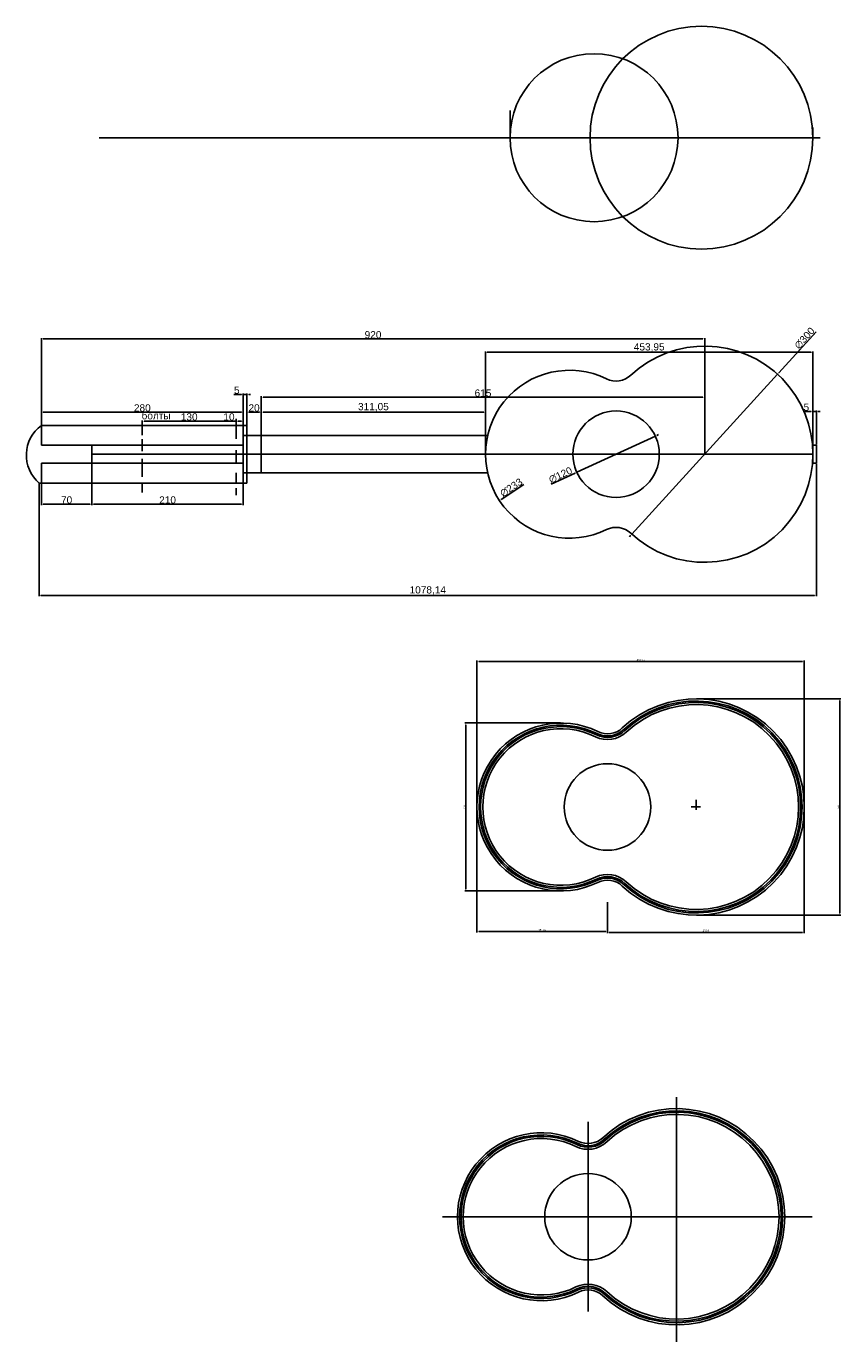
# Model space of a CAD drawing. Header units: millimetres. Extents: x 788 to 3573, y -887 to 1394.
# Tile 1 of 2: x 788 to 1917, y -430 to 1394. Entities that reach past the tile are written whole.
import ezdxf

# ---------------------------------------------------------------- set-up
doc = ezdxf.new("R2010")
doc.units = ezdxf.units.MM
doc.styles.get("Standard").update_dxf_attribs({"font": 'arial.ttf'})
doc.dimstyles.new('ISO-25', dxfattribs={"dimtxt": 2.5, "dimasz": 2.5, "dimexe": 1.25, "dimexo": 0.625, "dimtad": 1, "dimtxsty": 'Standard', "dimcen": 2.5, "dimadec": 0, "dimazin": 0, "dimtfac": 1, "dimtmove": 0, "dimatfit": 3, "dimfxl": 1, "dimarcsym": 0})

# ---------------------------------------------------------------- blocks, each defined once
blk = doc.blocks.new('*D1')
at = {"color": 0, "lineweight": -2}
for p, q in [((1113.8, 828), (1113.8, 860.4)), ((1422.3, 859.2), (1116.3, 859.2)), ((1424.8, 801.3), (1424.8, 860.4))]:
    blk.add_line(p, q, dxfattribs=at)
at = {"color": 0}
for points in [[(1116.3, 859.6), (1116.3, 858.8), (1113.8, 859.2)], [(1422.3, 859.6), (1422.3, 858.8), (1424.8, 859.2)]]:
    blk.add_solid(points, dxfattribs=at)
at = {"layer": 'Defpoints', "color": 0}
for p in [(1113.8, 859.2), (1113.8, 827.3), (1424.8, 800.7)]:
    blk.add_point(p, dxfattribs=at)
at = {"color": 0, "insert": (1269.3, 865.8), "char_height": 10, "attachment_point": 5}
blk.add_mtext('311,05', dxfattribs=at)
blk = doc.blocks.new('*D2')
at = {"color": 0, "lineweight": -2}
for p, q in [((1113.8, 828), (1113.8, 881.1)), ((1116.3, 879.8), (1726.3, 879.8)), ((1728.8, 803.8), (1728.8, 881.1))]:
    blk.add_line(p, q, dxfattribs=at)
at = {"color": 0}
for points in [[(1116.3, 880.2), (1116.3, 879.4), (1113.8, 879.8)], [(1726.3, 880.2), (1726.3, 879.4), (1728.8, 879.8)]]:
    blk.add_solid(points, dxfattribs=at)
at = {"layer": 'Defpoints', "color": 0}
for p in [(1728.8, 879.8), (1113.8, 827.3), (1728.8, 803.2)]:
    blk.add_point(p, dxfattribs=at)
at = {"color": 0, "insert": (1421.3, 885.5), "char_height": 10, "attachment_point": 5}
blk.add_mtext('615', dxfattribs=at)
blk = doc.blocks.new('*D3')
at = {"color": 0, "lineweight": -2}
for p, q in [((1883.4, 970.3), (1831.5, 913.4)), ((1627.7, 689.9), (1829.8, 911.6)), ((1626, 688), (1624.4, 686.2))]:
    blk.add_line(p, q, dxfattribs=at)
at = {"color": 0}
for points in [[(1831.2, 913.7), (1831.8, 913.2), (1829.8, 911.6)], [(1625.7, 688.3), (1626.3, 687.7), (1627.7, 689.9)]]:
    blk.add_solid(points, dxfattribs=at)
at = {"layer": 'Defpoints', "color": 0}
for p in [(1829.8, 911.6), (1627.7, 689.9)]:
    blk.add_point(p, dxfattribs=at)
at = {"color": 0, "insert": (1867.4, 961.7), "char_height": 10, "attachment_point": 5, "rotation": 47.6527}
blk.add_mtext('∅300', dxfattribs=at)
blk = doc.blocks.new('*D4')
at = {"color": 0, "lineweight": -2}
for p, q in [((1883.8, 787.6), (1883.8, 603.7)), ((805.6, 760.1), (805.6, 603.7)), ((1881.3, 604.9), (808.1, 604.9))]:
    blk.add_line(p, q, dxfattribs=at)
at = {"color": 0}
for points in [[(808.1, 605.3), (808.1, 604.5), (805.6, 604.9)], [(1881.3, 605.3), (1881.3, 604.5), (1883.8, 604.9)]]:
    blk.add_solid(points, dxfattribs=at)
at = {"layer": 'Defpoints', "color": 0}
for p in [(1883.8, 788.2), (805.6, 760.7), (805.6, 604.9)]:
    blk.add_point(p, dxfattribs=at)
at = {"color": 0, "insert": (1344.7, 611.6), "char_height": 10, "attachment_point": 5}
blk.add_mtext('1078,14', dxfattribs=at)
blk = doc.blocks.new('*D5')
at = {"color": 0, "lineweight": -2}
for p, q in [((1412.9, 312), (1412.9, 514.4)), ((1415.4, 513.2), (1864.4, 513.2)), ((1866.9, 312), (1866.9, 514.4))]:
    blk.add_line(p, q, dxfattribs=at)
at = {"color": 0}
for points in [[(1415.4, 513.6), (1415.4, 512.7), (1412.9, 513.2)], [(1864.4, 513.6), (1864.4, 512.7), (1866.9, 513.2)]]:
    blk.add_solid(points, dxfattribs=at)
at = {"layer": 'Defpoints', "color": 0}
for p in [(1866.9, 513.2), (1412.9, 311.4), (1866.9, 311.4)]:
    blk.add_point(p, dxfattribs=at)
at = {"color": 0, "insert": (1639.9, 515.3), "char_height": 2.5, "attachment_point": 5}
blk.add_mtext('453,95', dxfattribs=at)
blk = doc.blocks.new('*D6')
at = {"color": 0, "lineweight": -2}
for p, q in [((1717.5, 461.4), (1917.4, 461.4)), ((1916.2, 458.9), (1916.2, 163.9)), ((1717.5, 161.4), (1917.4, 161.4))]:
    blk.add_line(p, q, dxfattribs=at)
at = {"color": 0}
for points in [[(1915.7, 458.9), (1916.6, 458.9), (1916.2, 461.4)], [(1915.7, 163.9), (1916.6, 163.9), (1916.2, 161.4)]]:
    blk.add_solid(points, dxfattribs=at)
at = {"layer": 'Defpoints', "color": 0}
for p in [(1716.9, 461.4), (1716.9, 161.4), (1916.2, 161.4)]:
    blk.add_point(p, dxfattribs=at)
at = {"color": 0, "insert": (1914.3, 311.4), "char_height": 2.5, "attachment_point": 5, "rotation": 90}
blk.add_mtext('300', dxfattribs=at)
blk = doc.blocks.new('*D7')
at = {"color": 0, "lineweight": -2}
for p, q in [((1528.8, 427.9), (1396.2, 427.9)), ((1397.5, 425.4), (1397.5, 197.4)), ((1528.8, 194.9), (1396.2, 194.9))]:
    blk.add_line(p, q, dxfattribs=at)
at = {"color": 0}
for points in [[(1397, 425.4), (1397.9, 425.4), (1397.5, 427.9)], [(1397, 197.4), (1397.9, 197.4), (1397.5, 194.9)]]:
    blk.add_solid(points, dxfattribs=at)
at = {"layer": 'Defpoints', "color": 0}
for p in [(1529.4, 427.9), (1397.5, 194.9), (1529.4, 194.9)]:
    blk.add_point(p, dxfattribs=at)
at = {"color": 0, "insert": (1395.6, 311.4), "char_height": 2.5, "attachment_point": 5, "rotation": 90}
blk.add_mtext('233', dxfattribs=at)
blk = doc.blocks.new('*D8')
at = {"color": 0, "lineweight": -2}
for p, q in [((1412.9, 311.4), (1412.9, 137.4)), ((1594, 179.2), (1594, 137.4)), ((1591.5, 138.7), (1415.4, 138.7))]:
    blk.add_line(p, q, dxfattribs=at)
at = {"color": 0}
for points in [[(1415.4, 139.1), (1415.4, 138.3), (1412.9, 138.7)], [(1591.5, 139.1), (1591.5, 138.3), (1594, 138.7)]]:
    blk.add_solid(points, dxfattribs=at)
at = {"layer": 'Defpoints', "color": 0}
for p in [(1412.9, 312), (1594, 179.9), (1412.9, 138.7)]:
    blk.add_point(p, dxfattribs=at)
at = {"color": 0, "insert": (1503.5, 140.8), "char_height": 2.5, "attachment_point": 5}
blk.add_mtext('181,05', dxfattribs=at)
blk = doc.blocks.new('*D9')
at = {"color": 0, "lineweight": -2}
for p, q in [((1866.9, 311.4), (1866.9, 136.2)), ((1594, 179.2), (1594, 136.2)), ((1864.4, 137.4), (1596.5, 137.4))]:
    blk.add_line(p, q, dxfattribs=at)
at = {"color": 0}
for points in [[(1596.5, 137.8), (1596.5, 137), (1594, 137.4)], [(1864.4, 137.8), (1864.4, 137), (1866.9, 137.4)]]:
    blk.add_solid(points, dxfattribs=at)
at = {"layer": 'Defpoints', "color": 0}
for p in [(1866.9, 312), (1594, 179.9), (1594, 137.4)]:
    blk.add_point(p, dxfattribs=at)
at = {"color": 0, "insert": (1730.4, 139.6), "char_height": 2.5, "attachment_point": 5}
blk.add_mtext('272,9', dxfattribs=at)
blk = doc.blocks.new('*D10')
at = {"color": 0, "lineweight": -2}
for p, q in [((1093.8, 827.3), (1093.8, 860.4)), ((1111.3, 859.2), (1096.3, 859.2)), ((1113.8, 827.3), (1113.8, 860.4))]:
    blk.add_line(p, q, dxfattribs=at)
at = {"color": 0}
for points in [[(1096.3, 859.6), (1096.3, 858.8), (1093.8, 859.2)], [(1111.3, 859.6), (1111.3, 858.8), (1113.8, 859.2)]]:
    blk.add_solid(points, dxfattribs=at)
at = {"layer": 'Defpoints', "color": 0}
for p in [(1093.8, 859.2), (1093.8, 826.7), (1113.8, 826.7)]:
    blk.add_point(p, dxfattribs=at)
at = {"color": 0, "insert": (1103.8, 864.9), "char_height": 10, "attachment_point": 5}
blk.add_mtext('20', dxfattribs=at)
blk = doc.blocks.new('*D11')
at = {"color": 0, "lineweight": -2}
for p, q in [((808.8, 841.3), (808.8, 860.4)), ((1086.3, 859.2), (811.3, 859.2)), ((1088.8, 841.3), (1088.8, 860.4))]:
    blk.add_line(p, q, dxfattribs=at)
at = {"color": 0}
for points in [[(811.3, 859.6), (811.3, 858.8), (808.8, 859.2)], [(1086.3, 859.6), (1086.3, 858.8), (1088.8, 859.2)]]:
    blk.add_solid(points, dxfattribs=at)
at = {"layer": 'Defpoints', "color": 0}
for p in [(808.8, 859.2), (808.8, 840.7), (1088.8, 840.7)]:
    blk.add_point(p, dxfattribs=at)
at = {"color": 0, "insert": (948.8, 864.9), "char_height": 10, "attachment_point": 5}
blk.add_mtext('280', dxfattribs=at)
blk = doc.blocks.new('*D12')
at = {"color": 0, "lineweight": -2}
for p, q in [((1876.3, 860.2), (1865.9, 860.2)), ((1878.8, 813.8), (1878.8, 861.4)), ((1883.8, 860.2), (1878.8, 860.2)), ((1883.8, 814.5), (1883.8, 861.4)), ((1886.3, 860.2), (1888.8, 860.2))]:
    blk.add_line(p, q, dxfattribs=at)
at = {"color": 0}
for points in [[(1876.3, 860.6), (1876.3, 859.8), (1878.8, 860.2)], [(1886.3, 860.6), (1886.3, 859.8), (1883.8, 860.2)]]:
    blk.add_solid(points, dxfattribs=at)
at = {"layer": 'Defpoints', "color": 0}
for p in [(1878.8, 860.2), (1878.8, 813.2), (1883.8, 813.8)]:
    blk.add_point(p, dxfattribs=at)
at = {"color": 0, "insert": (1869.8, 865.9), "char_height": 10, "attachment_point": 5}
blk.add_mtext('5', dxfattribs=at)
blk = doc.blocks.new('*D13')
at = {"color": 0, "lineweight": -2}
for p, q in [((1424.8, 801.3), (1424.8, 943.3)), ((1876.3, 942.1), (1427.3, 942.1)), ((1878.8, 801.3), (1878.8, 943.3))]:
    blk.add_line(p, q, dxfattribs=at)
at = {"color": 0}
for points in [[(1427.3, 942.5), (1427.3, 941.7), (1424.8, 942.1)], [(1876.3, 942.5), (1876.3, 941.7), (1878.8, 942.1)]]:
    blk.add_solid(points, dxfattribs=at)
at = {"layer": 'Defpoints', "color": 0}
for p in [(1424.8, 942.1), (1424.8, 800.7), (1878.8, 800.7)]:
    blk.add_point(p, dxfattribs=at)
at = {"color": 0, "insert": (1651.8, 948.7), "char_height": 10, "attachment_point": 5}
blk.add_mtext('453,95', dxfattribs=at)
blk = doc.blocks.new('*D14')
at = {"color": 0, "lineweight": -2}
for p, q in [((808.8, 842), (808.8, 961.9)), ((1726.3, 960.7), (811.3, 960.7)), ((1728.8, 804.5), (1728.8, 961.9))]:
    blk.add_line(p, q, dxfattribs=at)
at = {"color": 0}
for points in [[(811.3, 961.1), (811.3, 960.3), (808.8, 960.7)], [(1726.3, 961.1), (1726.3, 960.3), (1728.8, 960.7)]]:
    blk.add_solid(points, dxfattribs=at)
at = {"layer": 'Defpoints', "color": 0}
for p in [(808.8, 960.7), (808.8, 841.3), (1728.8, 803.8)]:
    blk.add_point(p, dxfattribs=at)
at = {"color": 0, "insert": (1268.8, 966.4), "char_height": 10, "attachment_point": 5}
blk.add_mtext('920', dxfattribs=at)
blk = doc.blocks.new('*D15')
at = {"color": 0, "lineweight": -2}
for p, q in [((1660.4, 825.9), (1551.4, 775.6)), ((1662.6, 826.9), (1664.9, 828)), ((1515.8, 759.2), (1549.1, 774.5))]:
    blk.add_line(p, q, dxfattribs=at)
at = {"color": 0}
for points in [[(1662.4, 827.3), (1662.8, 826.5), (1660.4, 825.9)], [(1548.9, 774.9), (1549.3, 774.2), (1551.4, 775.6)]]:
    blk.add_solid(points, dxfattribs=at)
at = {"layer": 'Defpoints', "color": 0}
for p in [(1660.4, 825.9), (1551.4, 775.6)]:
    blk.add_point(p, dxfattribs=at)
at = {"color": 0, "insert": (1528.8, 771.8), "char_height": 10, "attachment_point": 5, "rotation": 24.7645}
blk.add_mtext('∅120', dxfattribs=at)
blk = doc.blocks.new('*D16')
at = {"color": 0, "lineweight": -2}
blk.add_line((1478.1, 758.8), (1446.3, 737.8), dxfattribs=at)
at = {"color": 0}
blk.add_solid([(1446.1, 738.1), (1446.5, 737.4), (1444.2, 736.4)], dxfattribs=at)
at = {"layer": 'Defpoints', "color": 0}
for p in [(1638.4, 865.1), (1444.2, 736.4)]:
    blk.add_point(p, dxfattribs=at)
at = {"color": 0, "insert": (1460.5, 754.4), "char_height": 10, "attachment_point": 5, "rotation": 33.5247}
blk.add_mtext('∅233', dxfattribs=at)
blk = doc.blocks.new('*D17')
at = {"color": 0, "lineweight": -2}
for p, q in [((1086.3, 883.7), (1075.9, 883.7)), ((1088.8, 842), (1088.8, 884.9)), ((1093.8, 883.7), (1088.8, 883.7)), ((1093.8, 841.3), (1093.8, 884.9)), ((1096.3, 883.7), (1098.8, 883.7))]:
    blk.add_line(p, q, dxfattribs=at)
at = {"color": 0}
for points in [[(1086.3, 884.1), (1086.3, 883.2), (1088.8, 883.7)], [(1096.3, 884.1), (1096.3, 883.2), (1093.8, 883.7)]]:
    blk.add_solid(points, dxfattribs=at)
at = {"layer": 'Defpoints', "color": 0}
for p in [(1088.8, 883.7), (1088.8, 841.3), (1093.8, 840.7)]:
    blk.add_point(p, dxfattribs=at)
at = {"color": 0, "insert": (1079.8, 889.4), "char_height": 10, "attachment_point": 5}
blk.add_mtext('5', dxfattribs=at)
blk = doc.blocks.new('*D18')
at = {"color": 0, "lineweight": -2}
for p, q in [((808.8, 787.6), (808.8, 730.2)), ((878.8, 787.6), (878.8, 730.2)), ((876.3, 731.5), (811.3, 731.5))]:
    blk.add_line(p, q, dxfattribs=at)
at = {"color": 0}
for points in [[(811.3, 731.9), (811.3, 731), (808.8, 731.5)], [(876.3, 731.9), (876.3, 731), (878.8, 731.5)]]:
    blk.add_solid(points, dxfattribs=at)
at = {"layer": 'Defpoints', "color": 0}
for p in [(808.8, 788.2), (878.8, 788.2), (808.8, 731.5)]:
    blk.add_point(p, dxfattribs=at)
at = {"color": 0, "insert": (843.8, 737.2), "char_height": 10, "attachment_point": 5}
blk.add_mtext('70', dxfattribs=at)
blk = doc.blocks.new('*D19')
at = {"color": 0, "lineweight": -2}
for p, q in [((878.8, 787), (878.8, 730.2)), ((1088.8, 787.6), (1088.8, 730.2)), ((881.3, 731.5), (1086.3, 731.5))]:
    blk.add_line(p, q, dxfattribs=at)
at = {"color": 0}
for points in [[(881.3, 731.9), (881.3, 731), (878.8, 731.5)], [(1086.3, 731.9), (1086.3, 731), (1088.8, 731.5)]]:
    blk.add_solid(points, dxfattribs=at)
at = {"layer": 'Defpoints', "color": 0}
for p in [(878.8, 787.6), (1088.8, 788.2), (1088.8, 731.5)]:
    blk.add_point(p, dxfattribs=at)
at = {"color": 0, "insert": (983.8, 737.2), "char_height": 10, "attachment_point": 5}
blk.add_mtext('210', dxfattribs=at)
blk = doc.blocks.new('*D20')
at = {"color": 0, "lineweight": -2}
for p, q in [((1078.8, 846.6), (1061.7, 846.6)), ((1078.8, 841.3), (1078.8, 847.9)), ((1086.3, 846.6), (1081.3, 846.6)), ((1088.8, 841.3), (1088.8, 847.9))]:
    blk.add_line(p, q, dxfattribs=at)
at = {"color": 0}
for points in [[(1081.3, 847.1), (1081.3, 846.2), (1078.8, 846.6)], [(1086.3, 847.1), (1086.3, 846.2), (1088.8, 846.6)]]:
    blk.add_solid(points, dxfattribs=at)
at = {"layer": 'Defpoints', "color": 0}
for p in [(1078.8, 846.6), (1078.8, 840.7), (1088.8, 840.7)]:
    blk.add_point(p, dxfattribs=at)
at = {"color": 0, "insert": (1069, 852.4), "char_height": 10, "attachment_point": 5}
blk.add_mtext('10', dxfattribs=at)
blk = doc.blocks.new('*D21')
at = {"color": 0, "lineweight": -2}
for p, q in [((948.8, 847.3), (948.8, 847.9)), ((1076.3, 846.6), (951.3, 846.6)), ((1078.8, 847.3), (1078.8, 845.4))]:
    blk.add_line(p, q, dxfattribs=at)
at = {"color": 0}
for points in [[(951.3, 847.1), (951.3, 846.2), (948.8, 846.6)], [(1076.3, 847.1), (1076.3, 846.2), (1078.8, 846.6)]]:
    blk.add_solid(points, dxfattribs=at)
at = {"layer": 'Defpoints', "color": 0}
for p in [(948.8, 846.6), (948.8, 846.6), (1078.8, 847.9)]:
    blk.add_point(p, dxfattribs=at)
at = {"color": 0, "insert": (1013.8, 852.4), "char_height": 10, "attachment_point": 5}
blk.add_mtext('130', dxfattribs=at)

msp = doc.modelspace()

# ---------------------------------------------------------------- linework, layer by layer
for p, q in [((1458.766, 1239.771), (1458.766, 1277.336)), ((1878.766, 1239.771), (1878.766, 1254.006)), ((888.766, 1239.771), (1888.766, 1239.771)), ((1023.768, 840.724), (808.768, 840.724)), ((808.768, 813.224), (808.768, 840.724)), ((948.768, 827.276), (948.768, 846.644)), ((1023.768, 840.724), (1088.768, 840.724)), ((1078.768, 834.09), (1078.768, 849.871)), ((1088.768, 826.724), (1088.768, 840.724)), ((1088.768, 840.724), (1093.768, 840.724)), ((1093.768, 840.724), (1093.768, 760.724)), ((948.768, 805.039), (948.768, 821.537)), ((1078.768, 822.254), (1078.768, 834.09)), ((1123.768, 826.724), (1088.768, 826.724)), ((1088.768, 826.724), (1088.768, 774.724)), ((1113.768, 774.724), (1113.768, 826.724)), ((1123.768, 826.724), (1427.758, 826.724)), ((878.768, 813.224), (808.768, 813.224)), ((878.768, 800.724), (878.768, 813.224)), ((878.768, 813.224), (1088.768, 813.224)), ((1078.768, 788.224), (1078.768, 806.473)), ((1728.768, 810.724), (1728.768, 800.724)), ((1878.768, 813.224), (1878.247, 813.224)), ((1878.768, 813.224), (1883.768, 813.224)), ((1883.768, 813.849), (1883.768, 788.224)), ((878.768, 788.224), (808.768, 788.224)), ((808.768, 788.224), (808.768, 760.724)), ((1878.768, 800.724), (878.768, 800.724)), ((878.768, 800.724), (878.768, 788.224)), ((878.768, 788.224), (1088.768, 788.224)), ((948.768, 769.531), (948.768, 794.279)), ((1728.768, 800.724), (1878.768, 800.724)), ((1878.768, 788.224), (1878.247, 788.224)), ((1878.768, 800.724), (1878.768, 800.724)), ((1878.768, 800.724), (1878.768, 788.224)), ((1883.768, 788.224), (1878.768, 788.224)), ((1078.768, 760.724), (1078.768, 774.911)), ((1123.768, 774.724), (1088.768, 774.724)), ((1088.768, 774.724), (1088.768, 760.724)), ((1123.768, 774.724), (1427.758, 774.724)), ((1023.768, 760.724), (805.629, 760.724)), ((948.768, 760.724), (948.768, 747.652)), ((1088.768, 760.724), (1023.768, 760.724)), ((1078.768, 753.75), (1078.768, 744.066)), ((1093.768, 760.724), (1088.768, 760.724)), ((1716.892, 311.373), (1710.174, 311.373)), ((1710.174, 311.373), (1716.892, 311.373)), ((1716.892, 321.373), (1716.892, 311.373)), ((1716.892, 311.373), (1723.064, 311.373)), ((1723.064, 311.373), (1716.892, 311.373)), ((1716.892, 311.373), (1716.892, 307.589)), ((1689.85, -256.975), (1689.85, -91.253)), ((1689.85, -91.253), (1689.85, -256.975)), ((1566.95, -256.975), (1566.95, -125.463)), ((1689.85, -246.975), (1689.85, -256.975)), ((1566.95, -256.975), (1365.306, -256.975)), ((1566.95, -256.975), (1566.95, -388.488)), ((1566.95, -256.975), (1689.85, -256.975)), ((1689.85, -256.975), (1683.132, -256.975)), ((1683.132, -256.975), (1689.85, -256.975)), ((1689.85, -256.975), (1696.022, -256.975)), ((1696.022, -256.975), (1689.85, -256.975)), ((1689.85, -256.975), (1689.85, -260.759)), ((1689.85, -256.975), (1689.85, -430.305)), ((1689.85, -430.305), (1689.85, -256.975)), ((1689.85, -256.975), (1877.744, -256.975))]:
    msp.add_line(p, q)
for centre, radius in [((1724.266, 1239.771), 154.5), ((1575.266, 1239.771), 116.5), ((1605.869, 800.724), 60), ((1593.992, 311.373), 60), ((1566.95, -256.975), 60)]:
    msp.add_circle(centre, radius)
for centre, radius, start, end in [((1728.768, 800.724), 150, 226.938985, 133.061015), ((1541.319, 800.724), 116.5, 63.857205, 296.142795), ((1605.869, 932.237), 30, 243.857205, 313.061015), ((839.092, 799.473), 51.198, 126.319481, 229.186737), ((1605.869, 669.211), 30, 46.938985, 116.142795), ((1716.892, 311.373), 150, 226.938985, 133.061015), ((1716.892, 311.373), 147, 226.938985, 133.061015), ((1716.892, 311.373), 145, 226.938985, 133.061015), ((1716.892, 311.373), 142, 226.938985, 133.061015), ((1529.443, 311.373), 116.5, 63.857205, 296.142795), ((1529.443, 311.373), 113.5, 63.857205, 296.142795), ((1529.443, 311.373), 111.5, 63.857205, 296.142795), ((1529.443, 311.373), 108.5, 63.857205, 296.142795), ((1593.992, 442.885), 30, 243.857205, 313.061015), ((1593.992, 442.885), 38, 243.857205, 313.061015), ((1593.992, 442.885), 35, 243.857205, 313.061015), ((1593.992, 442.885), 33, 243.857205, 313.061015), ((1593.992, 179.86), 38, 46.938985, 116.142795), ((1593.992, 179.86), 35, 46.938985, 116.142795), ((1593.992, 179.86), 33, 46.938985, 116.142795), ((1593.992, 179.86), 30, 46.938985, 116.142795), ((1689.85, -256.975), 150, 226.938985, 133.061015), ((1689.85, -256.975), 147, 226.938985, 133.061015), ((1689.85, -256.975), 145, 226.938985, 133.061015), ((1689.85, -256.975), 142, 226.938985, 133.061015), ((1502.401, -256.975), 116.5, 63.857205, 296.142795), ((1502.401, -256.975), 113.5, 63.857205, 296.142795), ((1502.401, -256.975), 111.5, 63.857205, 296.142795), ((1502.401, -256.975), 108.5, 63.857205, 296.142795), ((1566.95, -125.463), 38, 243.857205, 313.061015), ((1566.95, -125.463), 35, 243.857205, 313.061015), ((1566.95, -125.463), 33, 243.857205, 313.061015), ((1566.95, -125.463), 30, 243.857205, 313.061015), ((1566.95, -388.488), 38, 46.938985, 116.142795), ((1566.95, -388.488), 35, 46.938985, 116.142795), ((1566.95, -388.488), 33, 46.938985, 116.142795), ((1566.95, -388.488), 30, 46.938985, 116.142795)]:
    msp.add_arc(centre, radius, start, end)

# ---------------------------------------------------------------- texts
at = {"insert": (947.761, 859.182), "char_height": 10, "width": 39.926, "attachment_point": 1}
msp.add_mtext('болты', dxfattribs=at)

# ---------------------------------------------------------------- dimensions: what is measured, and where the dimension line sits
for base, p1, p2, picture, middle in [((808.768, 960.688), (1728.768, 803.849), (808.768, 841.349), '*D14', (1268.768, 966.418)), ((1424.819, 942.096), (1878.768, 800.724), (1424.819, 800.724), '*D13', (1651.794, 948.73)), ((1088.768, 883.665), (1093.768, 840.724), (1088.768, 841.349), '*D17', (1079.828, 889.375)), ((1728.768, 879.813), (1113.768, 827.349), (1728.768, 803.224), '*D2', (1421.268, 885.543)), ((808.768, 859.182), (1088.768, 840.724), (808.768, 840.724), '*D11', (948.768, 864.912)), ((948.768, 846.644), (1078.768, 847.894), (948.768, 846.644), '*D21', (1013.768, 852.378)), ((1078.768, 846.644), (1088.768, 840.724), (1078.768, 840.724), '*D20', (1068.969, 852.374)), ((1093.768, 859.182), (1113.768, 826.724), (1093.768, 826.724), '*D10', (1103.768, 864.912)), ((1113.768, 859.182), (1424.819, 800.724), (1113.768, 827.349), '*D1', (1269.294, 865.816)), ((1878.768, 860.175), (1883.768, 813.849), (1878.768, 813.224), '*D12', (1869.828, 865.885)), ((805.629, 604.926), (1883.768, 788.224), (805.629, 760.724), '*D4', (1344.699, 611.56)), ((808.768, 731.458), (878.768, 788.224), (808.768, 788.224), '*D18', (843.768, 737.189)), ((1088.768, 731.458), (878.768, 787.599), (1088.768, 788.224), '*D19', (983.768, 737.189))]:
    dim = msp.add_linear_dim(base=base, p1=p1, p2=p2, dimstyle='ISO-25', override={"dimtxt": 10})
    dim.commit()
    dim.dimension.update_dxf_attribs({"geometry": picture, "text_midpoint": middle})
for p1, p2, picture, middle in [((1627.725, 689.863), (1829.812, 911.585), '*D3', (1871.842, 957.699)), ((1638.439, 865.066), (1444.199, 736.381), '*D16', (1463.793, 749.363))]:
    dim = msp.add_diameter_dim_2p(p1=p1, p2=p2, dimstyle='ISO-25', override={"dimtxt": 10})
    dim.commit()
    dim.dimension.update_dxf_attribs({"geometry": picture, "text_midpoint": middle, "dimtype": 163})
dim = msp.add_diameter_dim_2p(p1=(1660.351, 825.857), p2=(1551.386, 775.591), dimstyle='ISO-25', override={"dimtxt": 10})
dim.commit()
dim.dimension.update_dxf_attribs({"geometry": '*D15', "text_midpoint": (1531.323, 766.335)})
for base, p1, p2, picture, middle in [((1866.892, 513.158), (1412.943, 311.373), (1866.892, 311.373), '*D5', (1639.918, 515.285)), ((1412.943, 138.677), (1593.992, 179.86), (1412.943, 311.998), '*D8', (1503.468, 140.805)), ((1593.992, 137.427), (1866.892, 311.998), (1593.992, 179.86), '*D9', (1730.442, 139.555))]:
    dim = msp.add_linear_dim(base=base, p1=p1, p2=p2, dimstyle='ISO-25')
    dim.commit()
    dim.dimension.update_dxf_attribs({"geometry": picture, "text_midpoint": middle})
for base, p1, p2, picture, middle in [((1916.158, 161.373), (1716.892, 461.373), (1716.892, 161.373), '*D6', (1914.256, 311.373)), ((1397.465, 194.873), (1529.443, 427.873), (1529.443, 194.873), '*D7', (1395.562, 311.373))]:
    dim = msp.add_linear_dim(base=base, p1=p1, p2=p2, angle=90, dimstyle='ISO-25')
    dim.commit()
    dim.dimension.update_dxf_attribs({"geometry": picture, "text_midpoint": middle})

doc.saveas('drawing.dxf')
